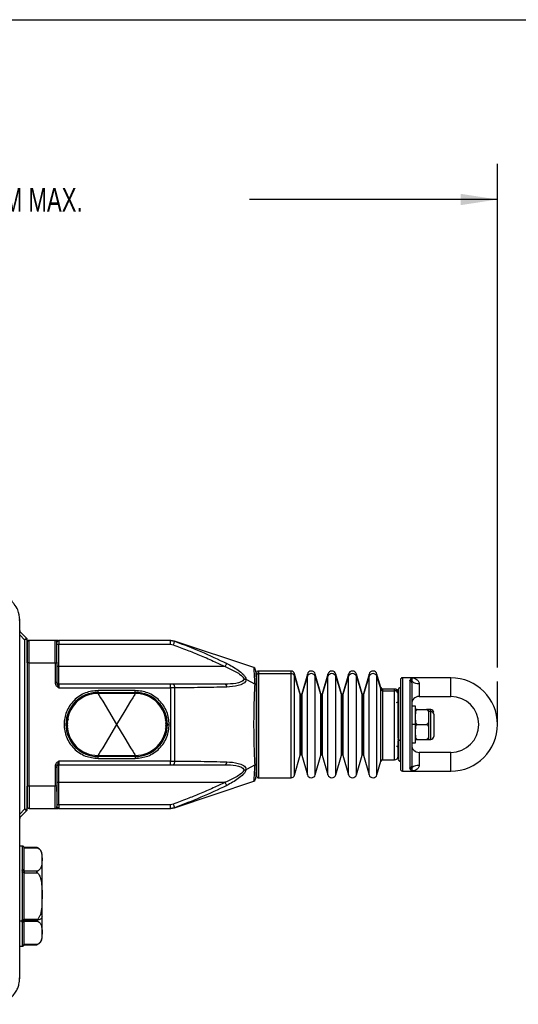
# Model space of a CAD drawing. Header units: millimetres. Extents: x 19 to 819, y 19 to 629.
# Tile 7 of 32: x 222 to 356, y 365 to 629. Entities that reach past the tile are written whole.
import ezdxf

# ---------------------------------------------------------------- set-up
doc = ezdxf.new("R2010")
doc.units = ezdxf.units.MM
doc.header["$LTSCALE"] = 3
doc.layers.add('DIMENSIONS', color=140, linetype='Continuous', lineweight=25)
doc.layers.add('TEXT', color=140, linetype='Continuous', lineweight=25)
doc.styles.add('SLDTEXTSTYLE0', font='TXT', dxfattribs={"width": 0.7})
doc.dimstyles.new('SLDDIMSTYLE0', dxfattribs={"dimtxt": 6.474023, "dimasz": 9.906, "dimexe": 0, "dimexo": 0.0625, "dimgap": 1.618506, "dimtad": 0, "dimtih": 1, "dimtoh": 1, "dimrnd": 1e-09, "dimzin": 12, "dimdsep": 46, "dimtxsty": 'SLDTEXTSTYLE0', "dimsah": 1, "dimcen": 0.09, "dimadec": 0, "dimazin": 3, "dimtfac": 1, "dimtofl": 0, "dimtmove": 0, "dimatfit": 3, "dimfxl": 0, "dimfrac": 2, "dimtolj": 1, "dimtzin": 12, "dimarcsym": 0})

# ---------------------------------------------------------------- blocks, each defined once
blk = doc.blocks.new('SW_BROKEN_VIEW_0')
at = {"color": 0}
blk.add_line((0, 0), (0, 11.47), dxfattribs=at)
blk = doc.blocks.new('_D')
at = {"layer": 'DIMENSIONS'}
for p, q in [((112.6, 465.1), (112.6, 589.99)), ((350.2, 455.06), (350.2, 589.99)), ((112.6, 580.47), (162.23, 580.47)), ((350.2, 580.47), (283.68, 580.47))]:
    blk.add_line(p, q, dxfattribs=at)
for points in [[(112.6, 580.47), (122.5, 578.94), (122.5, 581.99)], [(350.2, 580.47), (340.29, 581.99), (340.29, 578.94)]]:
    blk.add_solid(points, dxfattribs=at)
at = {"layer": 'DIMENSIONS', "insert": (163.68, 583.51), "char_height": 6.35, "attachment_point": 1, "style": 'SLDTEXTSTYLE0'}
blk.add_mtext('223MM MIN. - 240MM MAX.', dxfattribs=at)

msp = doc.modelspace()

# ---------------------------------------------------------------- linework, layer by layer
for p, q in [((221.832, 467.775), (222.098, 467.775)), ((222.098, 371.775), (222.098, 467.775)), ((222.245, 464.629), (223.952, 462.921)), ((222.098, 463.785), (223.398, 462.485)), ((223.398, 462.485), (223.398, 417.065)), ((224.098, 456.275), (224.098, 462.568)), ((224.598, 456.275), (224.598, 462.275)), ((231.598, 462.275), (224.598, 462.275)), ((231.598, 456.275), (231.598, 462.275)), ((232.418, 462.275), (231.915, 462.275)), ((232.463, 462.223), (232.598, 462.275)), ((232.506, 462.25), (232.598, 462.275)), ((232.598, 462.275), (232.598, 461.275)), ((262.552, 462.275), (232.598, 462.275)), ((262.552, 461.275), (262.552, 462.275)), ((262.552, 462.275), (263.611, 462.082)), ((263.56, 462.121), (262.611, 462.275)), ((284.915, 455.003), (263.618, 462.102)), ((224.098, 461.775), (224.098, 456.275)), ((232.098, 456.275), (232.098, 461.775)), ((232.098, 461.275), (232.598, 461.275)), ((232.098, 461.256), (232.098, 461.272)), ((232.598, 455.275), (232.598, 461.275)), ((232.598, 461.275), (262.552, 461.275)), ((262.552, 461.275), (263.258, 461.146)), ((232.114, 455.275), (232.098, 457.774)), ((224.598, 456.275), (224.098, 456.275)), ((224.098, 456.275), (224.098, 423.275)), ((224.598, 423.275), (224.598, 456.275)), ((224.598, 456.275), (231.598, 456.275)), ((231.598, 456.275), (231.598, 450.989)), ((231.598, 456.275), (232.098, 456.275)), ((232.098, 456.275), (232.098, 450.989)), ((232.098, 455.283), (232.114, 455.275)), ((232.598, 455.275), (232.114, 455.275)), ((232.598, 450.575), (232.598, 455.275)), ((277.154, 455.275), (232.598, 455.275)), ((294.845, 454.075), (286.098, 454.075)), ((286.098, 454.075), (286.098, 453.404)), ((294.845, 453.404), (294.845, 454.075)), ((282.902, 451.807), (285.197, 450.594)), ((285.598, 453.503), (285.598, 452.928)), ((285.598, 452.928), (285.598, 426.008)), ((286.098, 453.404), (294.845, 453.404)), ((286.098, 453.404), (286.098, 425.475)), ((294.845, 425.475), (294.845, 453.404)), ((297.334, 448.02), (295.806, 453.351)), ((295.806, 452.714), (295.806, 453.351)), ((295.806, 452.714), (297.334, 447.633)), ((295.806, 426.199), (295.806, 452.714)), ((299.227, 453.278), (297.719, 448.02)), ((297.719, 447.633), (299.227, 452.645)), ((299.227, 452.645), (299.227, 453.278)), ((299.227, 426.272), (299.227, 452.645)), ((302.849, 448.02), (301.341, 453.278)), ((301.341, 452.645), (301.341, 453.278)), ((301.341, 452.645), (302.849, 447.633)), ((301.341, 426.272), (301.341, 452.645)), ((304.742, 453.278), (303.234, 448.02)), ((303.234, 447.633), (304.742, 452.645)), ((304.742, 452.645), (304.742, 453.278)), ((304.742, 426.272), (304.742, 452.645)), ((308.364, 448.02), (306.856, 453.278)), ((306.856, 452.645), (306.856, 453.278)), ((306.856, 452.645), (308.364, 447.633)), ((306.856, 426.272), (306.856, 452.645)), ((310.256, 453.278), (308.749, 448.02)), ((308.749, 447.633), (310.256, 452.645)), ((310.256, 452.645), (310.256, 453.278)), ((310.256, 426.272), (310.256, 452.645)), ((313.879, 448.02), (312.371, 453.278)), ((312.371, 452.645), (312.371, 453.278)), ((312.371, 452.645), (313.879, 447.633)), ((312.371, 426.272), (312.371, 452.645)), ((315.771, 453.278), (314.264, 448.02)), ((314.264, 447.633), (315.771, 452.645)), ((315.771, 452.645), (315.771, 453.278)), ((315.771, 426.272), (315.771, 452.645)), ((318.93, 449.637), (317.886, 453.278)), ((317.886, 452.645), (317.886, 453.278)), ((317.886, 452.645), (318.93, 449.175)), ((317.886, 426.272), (317.886, 452.645)), ((324.198, 451.775), (324.198, 427.775)), ((324.698, 452.275), (324.698, 427.275)), ((327.198, 452.275), (324.698, 452.275)), ((326.698, 451.429), (326.815, 451.753)), ((326.698, 451.429), (326.698, 428.121)), ((337.698, 452.275), (327.198, 452.275)), ((327.198, 450.963), (327.291, 451.334)), ((337.698, 447.275), (337.698, 452.275)), ((232.098, 450.989), (231.598, 450.989)), ((232.598, 450.575), (232.598, 449.575)), ((262.552, 450.575), (232.598, 450.575)), ((232.598, 449.575), (262.552, 449.575)), ((253.098, 448.875), (243.098, 448.875)), ((243.098, 448.375), (243.098, 448.875)), ((253.098, 448.375), (253.098, 448.875)), ((262.552, 449.575), (262.552, 450.575)), ((263.258, 450.575), (262.552, 450.575)), ((263.611, 449.579), (262.552, 449.575)), ((262.552, 449.575), (262.552, 429.975)), ((277.154, 450.575), (263.258, 450.575)), ((263.611, 449.579), (263.611, 429.971)), ((285.598, 429.523), (285.598, 450.027)), ((318.93, 449.175), (318.93, 449.637)), ((318.93, 429.913), (318.93, 449.175)), ((322.598, 449.275), (319.411, 449.275)), ((319.411, 449.275), (319.411, 448.829)), ((319.411, 448.829), (322.598, 448.829)), ((319.411, 448.829), (319.411, 430.275)), ((322.598, 448.829), (322.598, 449.275)), ((322.598, 430.275), (322.598, 448.829)), ((324.098, 449.625), (324.098, 435.502)), ((327.198, 450.963), (327.198, 428.588)), ((329.198, 450.775), (329.198, 447.275)), ((243.098, 448.375), (253.098, 448.375)), ((243.098, 448.375), (243.098, 448.075)), ((253.098, 448.075), (243.098, 448.075)), ((253.098, 448.375), (253.098, 448.075)), ((297.334, 447.633), (297.334, 448.02)), ((297.334, 431.53), (297.334, 447.633)), ((297.527, 447.875), (297.527, 447.495)), ((297.527, 447.495), (297.527, 431.675)), ((297.719, 448.02), (297.719, 447.633)), ((297.719, 447.633), (297.719, 431.53)), ((302.849, 447.633), (302.849, 448.02)), ((302.849, 431.53), (302.849, 447.633)), ((303.042, 447.875), (303.042, 447.495)), ((303.042, 447.495), (303.042, 431.675)), ((303.234, 448.02), (303.234, 447.633)), ((303.234, 447.633), (303.234, 431.53)), ((308.364, 447.633), (308.364, 448.02)), ((308.364, 431.53), (308.364, 447.633)), ((308.556, 447.875), (308.556, 447.495)), ((308.556, 447.495), (308.556, 431.675)), ((308.749, 448.02), (308.749, 447.633)), ((308.749, 447.633), (308.749, 431.53)), ((313.879, 447.633), (313.879, 448.02)), ((313.879, 431.53), (313.879, 447.633)), ((314.071, 447.875), (314.071, 447.495)), ((314.071, 447.495), (314.071, 431.675)), ((314.264, 448.02), (314.264, 447.633)), ((314.264, 447.633), (314.264, 431.53)), ((323.598, 436.069), (323.598, 447.876)), ((329.198, 447.275), (337.698, 447.275)), ((328.198, 444.675), (327.198, 444.675)), ((328.198, 439.775), (328.198, 444.675)), ((328.698, 443.775), (328.198, 443.775)), ((328.198, 443.775), (328.198, 442.626)), ((328.698, 443.775), (331.198, 443.775)), ((331.698, 443.775), (331.198, 443.775)), ((332.298, 443.775), (331.698, 443.775)), ((331.698, 443.775), (331.698, 442.626)), ((332.298, 443.239), (332.298, 443.775)), ((235.118, 441.164), (234.766, 440.313)), ((261.43, 440.313), (261.153, 440.984)), ((328.198, 440.925), (328.198, 440.048)), ((332.298, 443.239), (331.698, 443.239)), ((331.698, 442.626), (331.698, 441.775)), ((331.698, 441.775), (331.698, 440.925)), ((331.698, 440.925), (331.698, 438.626)), ((332.298, 435.775), (332.298, 443.239)), ((333.098, 442.546), (333.098, 436.58)), ((234.766, 439.237), (235.002, 438.667)), ((234.898, 439.775), (234.985, 440.224)), ((234.985, 439.326), (234.898, 439.775)), ((261.189, 438.654), (261.43, 439.237)), ((261.211, 440.224), (261.298, 439.775)), ((261.298, 439.775), (261.211, 439.326)), ((261.698, 439.775), (262.198, 439.775)), ((328.198, 439.775), (327.198, 439.775)), ((328.198, 434.875), (328.198, 439.775)), ((328.198, 439.502), (328.198, 438.626)), ((328.698, 439.775), (331.198, 439.775)), ((331.698, 438.626), (331.698, 437.775)), ((323.598, 435.719), (323.598, 430.469)), ((324.098, 435.502), (324.098, 429.925)), ((328.198, 436.925), (328.198, 435.775)), ((328.198, 435.775), (328.698, 435.775)), ((328.698, 435.775), (331.198, 435.775)), ((331.198, 435.775), (331.698, 435.775)), ((331.698, 437.775), (331.698, 436.925)), ((331.698, 436.925), (331.698, 435.775)), ((331.698, 435.775), (332.298, 435.775)), ((327.198, 434.875), (328.198, 434.875)), ((243.098, 431.475), (253.098, 431.475)), ((243.098, 431.475), (243.098, 431.175)), ((253.098, 431.175), (243.098, 431.175)), ((243.098, 430.675), (243.098, 431.175)), ((243.098, 430.675), (253.098, 430.675)), ((253.098, 431.175), (253.098, 431.475)), ((253.098, 431.175), (253.098, 430.675)), ((295.806, 426.199), (297.334, 431.53)), ((297.719, 431.53), (299.227, 426.272)), ((301.341, 426.272), (302.849, 431.53)), ((303.234, 431.53), (304.742, 426.272)), ((306.856, 426.272), (308.364, 431.53)), ((308.749, 431.53), (310.256, 426.272)), ((312.371, 426.272), (313.879, 431.53)), ((314.264, 431.53), (315.771, 426.272)), ((319.411, 430.275), (322.598, 430.275)), ((329.198, 432.275), (329.198, 428.775)), ((337.698, 432.275), (329.198, 432.275)), ((337.698, 427.275), (337.698, 432.275)), ((231.598, 428.561), (231.598, 423.275)), ((232.098, 428.561), (231.598, 428.561)), ((232.098, 428.561), (232.098, 423.275)), ((232.598, 429.975), (232.598, 428.975)), ((262.552, 429.975), (232.598, 429.975)), ((232.598, 428.975), (262.552, 428.975)), ((232.598, 424.275), (232.598, 428.975)), ((262.552, 428.975), (262.552, 429.975)), ((262.552, 429.975), (263.611, 429.971)), ((262.552, 428.975), (263.258, 428.975)), ((263.258, 428.975), (277.154, 428.975)), ((285.197, 428.956), (282.902, 427.743)), ((317.886, 426.272), (318.93, 429.913)), ((326.815, 427.798), (326.698, 428.121)), ((327.291, 428.216), (327.198, 428.588)), ((286.098, 425.475), (294.845, 425.475)), ((324.698, 427.275), (327.198, 427.275)), ((327.198, 427.275), (337.698, 427.275)), ((224.098, 423.275), (224.098, 417.775)), ((224.598, 423.275), (224.098, 423.275)), ((224.098, 416.982), (224.098, 423.275)), ((231.598, 423.275), (224.598, 423.275)), ((224.598, 423.275), (224.598, 417.275)), ((232.098, 423.275), (231.598, 423.275)), ((231.598, 417.275), (231.598, 423.275)), ((232.098, 421.776), (232.114, 424.275)), ((232.114, 424.275), (232.098, 424.267)), ((232.098, 423.275), (232.098, 417.775)), ((232.114, 424.275), (232.598, 424.275)), ((232.598, 424.275), (277.154, 424.275)), ((232.598, 418.275), (232.598, 424.275)), ((263.618, 417.448), (284.915, 424.547)), ((223.398, 417.065), (222.098, 415.765)), ((224.598, 417.275), (231.598, 417.275)), ((231.598, 417.275), (232.418, 417.275)), ((232.598, 418.275), (232.098, 418.275)), ((232.598, 417.275), (232.463, 417.327)), ((232.598, 417.275), (232.506, 417.3)), ((232.598, 417.275), (232.506, 417.3)), ((232.598, 418.275), (232.598, 417.275)), ((262.552, 418.275), (232.598, 418.275)), ((232.598, 417.275), (262.552, 417.275)), ((263.258, 418.404), (262.552, 418.275)), ((262.552, 417.275), (262.552, 418.275)), ((263.611, 417.468), (262.552, 417.275)), ((262.611, 417.275), (263.56, 417.429)), ((223.952, 416.629), (222.245, 414.921)), ((222.818, 407.175), (222.098, 407.175)), ((222.798, 407.17), (222.804, 407.173)), ((222.798, 407.17), (222.798, 400.801)), ((222.815, 407.175), (222.804, 407.173)), ((226.651, 406.804), (223.298, 406.804)), ((223.298, 406.67), (223.298, 406.737)), ((223.298, 406.737), (226.838, 406.737)), ((223.298, 400.539), (223.298, 406.67)), ((228.098, 388.222), (228.098, 404.836)), ((222.804, 400.666), (222.798, 400.801)), ((222.798, 400.144), (222.804, 400.282)), ((222.798, 400.144), (222.798, 387.407)), ((223.298, 400.472), (223.298, 400.539)), ((226.838, 400.472), (223.298, 400.472)), ((223.298, 399.906), (223.298, 400.039)), ((223.298, 400.039), (226.838, 400.039)), ((223.298, 387.644), (223.298, 399.906)), ((222.815, 387.075), (222.098, 387.075)), ((222.804, 387.268), (222.798, 387.407)), ((222.798, 386.749), (222.804, 386.884)), ((222.798, 386.749), (222.798, 380.38)), ((222.815, 387.075), (222.804, 387.268)), ((222.815, 387.075), (222.804, 386.884)), ((223.298, 387.511), (223.298, 387.644)), ((226.838, 387.511), (223.298, 387.511)), ((226.649, 387.261), (223.298, 387.261)), ((223.298, 387.011), (223.298, 387.078)), ((223.298, 387.078), (226.838, 387.078)), ((223.298, 380.88), (223.298, 387.011)), ((222.098, 380.375), (222.818, 380.375)), ((222.804, 380.377), (222.798, 380.38)), ((222.804, 380.377), (222.815, 380.375)), ((223.298, 380.814), (223.298, 380.88)), ((226.838, 380.814), (223.298, 380.814)), ((223.298, 380.747), (226.651, 380.747)), ((221.832, 371.775), (222.098, 371.775))]:
    msp.add_line(p, q)
at = {"flags": 128}
for points in [[(222.098, 464.482), (222.1, 464.484), (222.161, 464.545), (222.207, 464.591), (222.235, 464.619), (222.245, 464.629)], [(263.611, 462.082), (263.604, 462.063), (263.584, 462.01), (263.551, 461.923), (263.507, 461.807), (263.454, 461.665), (263.393, 461.504), (263.327, 461.328), (263.258, 461.146)], [(277.593, 456.145), (277.57, 456.099), (277.535, 456.03), (277.489, 455.94), (277.434, 455.831), (277.371, 455.706), (277.302, 455.569), (277.229, 455.424), (277.154, 455.275)], [(263.258, 450.575), (263.327, 450.556), (263.393, 450.499), (263.454, 450.407), (263.507, 450.284), (263.551, 450.133), (263.584, 449.961), (263.604, 449.774), (263.611, 449.579)], [(277.154, 450.575), (277.229, 450.561), (277.302, 450.519), (277.371, 450.451), (277.434, 450.358), (277.489, 450.242), (277.535, 450.109), (277.57, 449.96), (277.593, 449.8)], [(243.098, 448.075), (243.133, 448.017), (243.237, 447.844), (243.411, 447.556), (243.801, 446.908), (244.348, 446), (245.911, 443.406), (248.098, 439.775)], [(253.098, 448.075), (253.063, 448.017), (252.959, 447.844), (252.786, 447.556), (252.395, 446.908), (251.848, 446), (250.286, 443.406), (248.098, 439.775)], [(234.626, 441.25), (234.635, 441.248), (234.663, 441.243), (234.709, 441.235), (234.77, 441.225), (234.844, 441.212), (234.921, 441.198)], [(261.571, 441.25), (261.561, 441.248), (261.533, 441.243), (261.488, 441.235), (261.426, 441.225), (261.352, 441.212), (261.275, 441.198)], [(234.626, 438.3), (234.635, 438.302), (234.663, 438.307), (234.709, 438.315), (234.77, 438.325), (234.844, 438.338), (234.921, 438.352)], [(234.766, 440.313), (234.814, 440.293), (234.814, 440.293)], [(234.814, 439.257), (234.814, 439.257), (234.766, 439.237)], [(248.098, 439.775), (245.911, 436.144), (244.348, 433.55), (243.801, 432.642), (243.411, 431.994), (243.237, 431.706), (243.133, 431.533), (243.098, 431.475)], [(248.098, 439.775), (250.286, 436.144), (251.848, 433.55), (252.395, 432.642), (252.786, 431.994), (252.959, 431.706), (253.063, 431.533), (253.098, 431.475)], [(261.571, 438.3), (261.561, 438.302), (261.533, 438.307), (261.488, 438.315), (261.426, 438.325), (261.352, 438.338), (261.275, 438.352)], [(261.43, 440.313), (261.382, 440.293), (261.382, 440.293)], [(261.382, 439.257), (261.382, 439.257), (261.43, 439.237)], [(324.098, 435.502), (324.001, 435.506), (323.907, 435.518), (323.82, 435.538), (323.745, 435.565), (323.682, 435.598), (323.636, 435.636), (323.608, 435.676), (323.598, 435.719)], [(263.611, 429.971), (263.604, 429.776), (263.584, 429.59), (263.551, 429.417), (263.507, 429.266), (263.454, 429.143), (263.393, 429.051), (263.327, 428.994), (263.258, 428.975)], [(277.593, 429.75), (277.57, 429.59), (277.535, 429.442), (277.489, 429.308), (277.434, 429.192), (277.371, 429.099), (277.302, 429.031), (277.229, 428.989), (277.154, 428.975)], [(277.154, 424.275), (277.229, 424.126), (277.302, 423.981), (277.371, 423.844), (277.434, 423.719), (277.489, 423.61), (277.535, 423.52), (277.57, 423.451), (277.593, 423.405)], [(263.258, 418.404), (263.327, 418.222), (263.393, 418.047), (263.454, 417.885), (263.507, 417.743), (263.551, 417.627), (263.584, 417.54), (263.604, 417.487), (263.611, 417.468)], [(222.245, 414.921), (222.235, 414.931), (222.207, 414.959), (222.161, 415.005), (222.1, 415.066), (222.098, 415.068)], [(223.298, 400.539), (223.289, 400.59), (223.26, 400.639), (223.214, 400.685), (223.152, 400.724), (223.076, 400.757), (222.989, 400.781), (222.896, 400.796), (222.798, 400.801)], [(223.298, 399.906), (223.289, 399.952), (223.26, 399.997), (223.214, 400.038), (223.152, 400.074), (223.076, 400.103), (222.989, 400.125), (222.896, 400.139), (222.798, 400.144)], [(228.098, 388.222), (228.072, 388.061), (227.995, 387.905), (227.868, 387.756), (227.695, 387.62), (227.481, 387.5), (227.231, 387.398), (226.951, 387.318), (226.649, 387.261)], [(223.298, 387.644), (223.289, 387.598), (223.26, 387.553), (223.214, 387.512), (223.152, 387.476), (223.076, 387.447), (222.989, 387.425), (222.896, 387.411), (222.798, 387.407)], [(223.298, 387.011), (223.289, 386.96), (223.26, 386.911), (223.214, 386.865), (223.152, 386.826), (223.076, 386.793), (222.989, 386.769), (222.896, 386.754), (222.798, 386.749)]]:
    msp.add_lwpolyline(points, dxfattribs=at)
for centre, radius, start, end in [((222.598, 464.982), 0.5, 179.99983, 224.99946), ((223.598, 462.568), 0.5, 359.99983, 44.99946), ((224.598, 461.775), 0.5, 90.00041, 180.00055), ((231.598, 461.775), 0.5, 359.99942, 89.99961), ((286.098, 453.575), 0.5, 89.99994, 179.99921), ((294.845, 453.075), 1, 15.99942, 90.0006), ((300.284, 452.975), 1.1, 16.0002, 163.9998), ((305.799, 452.975), 1.1, 16.0002, 163.9998), ((311.314, 452.975), 1.1, 16.0002, 163.9998), ((316.829, 452.975), 1.1, 16.0004, 163.9996), ((286.087, 452.916), 0.489, 88.65486, 178.59255), ((294.859, 452.41), 0.994, 17.78146, 90.84715), ((300.284, 452.295), 1.114, 18.28229, 161.71771), ((305.799, 452.295), 1.114, 18.28229, 161.71771), ((311.314, 452.295), 1.114, 18.28244, 161.71756), ((316.829, 452.295), 1.114, 18.2827, 161.7173), ((324.698, 451.775), 0.5, 90.00067, 179.99848), ((326.715, 450.945), 0.484, 2.07628, 91.93762), ((326.775, 451.226), 0.528, 11.73596, 85.66651), ((328.942, 453.436), 2.673, 231.85053, 275.48869), ((337.698, 439.775), 12.5, 270, 90), ((232.598, 451.075), 0.5, 180.00113, 269.99961), ((319.411, 449.775), 0.5, 195.99871, 270.00244), ((319.403, 449.326), 0.497, 197.78329, 270.84532), ((322.598, 448.275), 1, 0.00067, 89.99933), ((322.621, 447.852), 0.977, 1.41033, 91.34226), ((324.098, 449.125), 0.5, 90.00006, 180.00164), ((243.098, 439.775), 8.6, 90.00012, 179.99996), ((243.098, 439.775), 8.3, 90, 270), ((253.098, 439.775), 8.6, 0.00004, 89.99989), ((253.098, 439.775), 8.3, 0.00004, 89.99992), ((297.527, 448.075), 0.2, 196.00559, 269.99428), ((297.524, 447.694), 0.199, 197.78394, 270.84341), ((297.527, 448.075), 0.2, 270.00358, 343.99441), ((297.53, 447.694), 0.199, 269.15451, 342.21604), ((303.042, 448.075), 0.2, 196.00559, 269.99642), ((303.039, 447.694), 0.199, 197.78396, 270.84549), ((303.042, 448.075), 0.2, 270.00572, 343.99441), ((303.044, 447.694), 0.199, 269.15659, 342.21606), ((308.556, 448.075), 0.2, 196.00559, 269.99642), ((308.554, 447.694), 0.199, 197.78396, 270.84549), ((308.556, 448.075), 0.2, 270.00188, 343.99825), ((308.559, 447.694), 0.199, 269.15531, 342.21734), ((314.071, 448.075), 0.2, 196.00559, 269.99642), ((314.068, 447.694), 0.199, 197.78396, 270.84549), ((314.071, 448.075), 0.2, 270.00188, 343.99825), ((314.074, 447.694), 0.199, 269.15531, 342.21734), ((323.098, 446.175), 0.5, 269.99775, 0.00139), ((329.198, 445.275), 2, 90.0003, 179.9997), ((337.698, 439.775), 7.5, 270, 90), ((332.298, 442.975), 0.8, 0.0007, 89.9993), ((332.348, 442.489), 0.752, 4.4022, 93.81139), ((243.098, 439.775), 8.6, 179.99997, 270.00005), ((234.717, 439.998), 0.319, 81.08614, 130.2026), ((234.717, 439.552), 0.319, 229.79759, 278.90746), ((253.098, 439.775), 8.3, 269.9999, 0.00003), ((253.098, 439.775), 8.6, 269.99994, 0.00003), ((261.48, 439.998), 0.319, 49.79703, 98.91425), ((261.48, 439.552), 0.319, 261.09214, 310.20278), ((332.298, 436.575), 0.8, 269.99888, 0.00112), ((323.098, 433.375), 0.5, 0.00152, 89.99933), ((329.198, 434.275), 2, 179.99957, 270.00043), ((297.527, 431.475), 0.2, 90.00474, 164.00105), ((297.527, 431.475), 0.2, 15.99895, 89.99739), ((303.042, 431.475), 0.2, 90.00261, 164.00105), ((303.042, 431.475), 0.2, 15.99895, 89.99526), ((308.556, 431.475), 0.2, 90.00261, 164.00105), ((308.556, 431.475), 0.2, 15.99511, 89.9991), ((314.071, 431.475), 0.2, 90.00261, 164.00105), ((314.071, 431.475), 0.2, 15.99511, 89.9991), ((319.411, 429.775), 0.5, 90.00163, 163.99721), ((322.598, 431.275), 1, 270.00067, 359.99933), ((324.098, 430.425), 0.5, 180.00006, 269.99994), ((232.598, 428.475), 0.5, 90.00039, 180.00057), ((324.698, 427.775), 0.5, 179.99861, 270.00225), ((326.714, 428.605), 0.484, 268.06591, 357.92201), ((326.775, 428.324), 0.528, 274.33187, 348.26364), ((328.942, 426.114), 2.673, 84.51181, 128.14979), ((286.098, 425.975), 0.5, 179.99788, 270.00298), ((294.845, 426.475), 1, 269.9994, 344.00058), ((300.284, 426.575), 1.1, 196.0002, 343.9998), ((305.799, 426.575), 1.1, 196.0002, 343.9998), ((311.314, 426.575), 1.1, 196.0002, 343.9998), ((316.829, 426.575), 1.1, 196.0004, 343.9996), ((223.598, 416.982), 0.5, 314.99725, 0.00174), ((224.598, 417.775), 0.5, 180.00116, 269.99959), ((231.598, 417.775), 0.5, 270.00039, 359.99888), ((222.598, 414.568), 0.5, 135.00054, 180.00017), ((222.798, 406.67), 0.5, 0.0122, 90.01075), ((222.802, 406.673), 0.5, 7.26326, 89.86222), ((226.098, 404.88), 2.001, 68.56044, 73.9287), ((226.226, 405.205), 1.652, 68.1461, 68.57855), ((226.098, 404.881), 2, 359.99999, 68.2008), ((222.911, 400.212), 0.467, 33.89782, 103.30116), ((222.846, 399.744), 0.54, 33.17001, 94.54), ((222.846, 387.806), 0.54, 265.45845, 326.83154), ((222.911, 387.338), 0.467, 256.69973, 326.10279), ((226.098, 382.669), 2, 291.33101, 0.00015), ((222.798, 380.88), 0.5, 269.98804, 359.98901), ((222.802, 380.877), 0.5, 270.13835, 352.73617), ((226.097, 382.673), 2.004, 286.06354, 290.80677), ((226.188, 382.437), 1.751, 290.77185, 291.36606)]:
    msp.add_arc(centre, radius, start, end)
for points, knots in [([(222.098, 467.775), (221.996, 468.692), (221.824, 470.228), (220.861, 471.826), (219.662, 473.193), (217.848, 474.462), (216.015, 474.67), (215.098, 474.775)], [0, 0, 0, 0, 0.2497122, 0.4186023, 0.5003145, 0.7497971, 1, 1, 1, 1]), ([(223.398, 462.485), (223.443, 462.52), (223.524, 462.584), (223.654, 462.687), (223.764, 462.773), (223.854, 462.845), (223.908, 462.887), (223.938, 462.911), (223.952, 462.921)], [0, 0, 0, 0, 0.240932, 0.4397486, 0.7071025, 0.8359051, 0.9279196, 1, 1, 1, 1]), ([(224.098, 462.568), (224.081, 462.566), (224.043, 462.561), (223.975, 462.553), (223.861, 462.54), (223.722, 462.523), (223.557, 462.504), (223.454, 462.492), (223.398, 462.485)], [0, 0, 0, 0, 0.07206853, 0.16407703, 0.29289233, 0.56021668, 0.75904106, 1, 1, 1, 1]), ([(232.098, 461.775), (232.123, 461.823), (232.181, 461.937), (232.312, 462.082), (232.415, 462.178), (232.463, 462.223)], [0, 0, 0, 0, 0.2759698, 0.6596658, 1, 1, 1, 1]), ([(263.611, 462.082), (265.974, 461.186), (270.712, 459.389), (275.295, 457.228), (277.593, 456.145)], [0, 0, 0, 0, 0.498757, 1, 1, 1, 1]), ([(263.258, 461.146), (264.505, 460.672), (266.855, 459.776), (270.441, 458.329), (273.844, 456.881), (276.107, 455.783), (277.154, 455.275)], [0, 0, 0, 0, 0.2650959, 0.500043, 0.7686006, 1, 1, 1, 1]), ([(277.154, 455.275), (278.146, 454.847), (279.621, 454.211), (281.194, 453.202), (281.947, 452.536), (282.179, 452.129), (282.279, 451.952)], [0, 0, 0, 0, 0.5206165, 0.7746031, 0.9021549, 1, 1, 1, 1]), ([(277.593, 456.145), (278.663, 455.574), (280.258, 454.722), (281.867, 453.386), (282.597, 452.521), (282.805, 452.035), (282.902, 451.807)], [0, 0, 0, 0, 0.5190959, 0.7741691, 0.8939756, 1, 1, 1, 1]), ([(285.572, 450.082), (285.573, 450.807), (285.575, 452.023), (285.484, 453.504), (285.413, 454.543), (285.047, 454.88), (284.914, 455.003)], [0, 0, 0, 0, 0.4251335, 0.7136087, 0.8958997, 1, 1, 1, 1]), ([(285.197, 450.594), (285.164, 451.225), (285.107, 452.318), (285.014, 453.694), (284.952, 454.532), (284.922, 454.908), (284.914, 455.002)], [0, 0, 0, 0, 0.4291599, 0.7436157, 0.936214, 1, 1, 1, 1]), ([(282.279, 451.952), (282.181, 451.793), (281.964, 451.442), (281.178, 451.024), (279.57, 450.628), (278.134, 450.597), (277.154, 450.575)], [0, 0, 0, 0, 0.0998579, 0.2215452, 0.4690636, 1, 1, 1, 1]), ([(282.902, 451.807), (282.809, 451.599), (282.62, 451.178), (281.861, 450.576), (280.186, 449.953), (278.644, 449.862), (277.593, 449.8)], [0, 0, 0, 0, 0.1130516, 0.2285987, 0.4739188, 1, 1, 1, 1]), ([(282.279, 451.952), (282.393, 451.946), (282.609, 451.935), (282.808, 451.848), (282.902, 451.807)], [0, 0, 0, 0, 0.5247557, 1, 1, 1, 1]), ([(326.815, 451.753), (326.854, 451.812), (326.938, 451.939), (327.024, 452.102), (327.103, 452.235), (327.167, 452.262), (327.198, 452.275)], [0, 0, 0, 0, 0.32451325, 0.6901061, 0.85140956, 1, 1, 1, 1]), ([(327.198, 452.275), (327.63, 452.213), (328.295, 452.118), (328.903, 451.577), (329.155, 451.152), (329.184, 450.896), (329.198, 450.775)], [0, 0, 0, 0, 0.46733886, 0.7191599, 0.86690356, 1, 1, 1, 1]), ([(327.291, 451.334), (327.313, 451.483), (327.348, 451.723), (327.344, 452.06), (327.245, 452.206), (327.198, 452.275)], [0, 0, 0, 0, 0.4669378, 0.7497475, 1, 1, 1, 1]), ([(231.598, 450.989), (231.616, 450.839), (231.652, 450.537), (231.985, 450.016), (232.353, 449.751), (232.598, 449.575)], [0, 0, 0, 0, 0.25005297, 0.50046468, 1, 1, 1, 1]), ([(232.598, 449.575), (232.554, 449.7), (232.468, 449.942), (232.328, 450.293), (232.157, 450.624), (232.118, 450.866), (232.098, 450.989)], [0, 0, 0, 0, 0.2638794, 0.5132927, 0.7533203, 1, 1, 1, 1]), ([(243.098, 448.875), (241.953, 448.753), (240.193, 448.566), (238.073, 447.432), (236.618, 446.257), (235.435, 444.799), (234.336, 442.681), (233.778, 439.775), (234.336, 436.869), (235.435, 434.751), (236.618, 433.293), (238.073, 432.118), (240.193, 430.984), (241.953, 430.797), (243.098, 430.675)], [0, 0, 0, 0, 0.1197285, 0.1841802, 0.2499999, 0.3158197, 0.3802717, 0.5000001, 0.6197286, 0.6841805, 0.7499999, 0.8158197, 0.8802716, 1, 1, 1, 1]), ([(262.198, 439.775), (262.077, 440.92), (261.89, 442.681), (260.755, 444.799), (259.58, 446.257), (258.122, 447.432), (256.004, 448.566), (254.243, 448.753), (253.098, 448.875)], [0, 0, 0, 0, 0.2394568, 0.3683606, 0.5000003, 0.6316397, 0.7605431, 1, 1, 1, 1]), ([(277.593, 449.8), (275.282, 449.747), (270.623, 449.639), (265.962, 449.599), (263.611, 449.579)], [0, 0, 0, 0, 0.4957473, 1, 1, 1, 1]), ([(285.197, 428.956), (285.161, 429.731), (285.083, 431.387), (284.992, 434.003), (284.929, 436.839), (284.907, 439.791), (284.929, 442.736), (284.993, 445.571), (285.084, 448.175), (285.161, 449.827), (285.197, 450.594)], [0, 0, 0, 0, 0.1074965, 0.2296926, 0.362761, 0.5005913, 0.6388403, 0.770912, 0.8935576, 1, 1, 1, 1]), ([(285.197, 450.594), (285.287, 450.536), (285.432, 450.442), (285.572, 450.234), (285.589, 450.098), (285.598, 450.027)], [0, 0, 0, 0, 0.43856302, 0.71006357, 1, 1, 1, 1]), ([(323.598, 449.081), (323.598, 449.088), (323.598, 449.203), (323.598, 448.524), (323.598, 448.195), (323.598, 447.173), (323.598, 446.029), (323.598, 444.523), (323.598, 442.822), (323.598, 440.985), (323.598, 439.138), (323.598, 437.381), (323.598, 436.252), (323.598, 435.719)], [0, 0, 0, 0, 0.001461, 0.0241576, 0.0687382, 0.1343075, 0.2242846, 0.3368261, 0.4668695, 0.6066919, 0.7473682, 0.880566, 1, 1, 1, 1]), ([(328.198, 442.626), (328.203, 442.876), (328.209, 443.185), (328.346, 443.525), (328.436, 443.653), (328.54, 443.736), (328.625, 443.771), (328.68, 443.774), (328.698, 443.775)], [0, 0, 0, 0, 0.54197188, 0.67003137, 0.80217738, 0.87956929, 0.96071201, 1, 1, 1, 1]), ([(331.198, 443.775), (331.228, 443.772), (331.286, 443.767), (331.382, 443.72), (331.497, 443.616), (331.656, 443.32), (331.695, 442.963), (331.697, 442.692), (331.698, 442.626)], [0, 0, 0, 0, 0.0650961, 0.1282968, 0.2304106, 0.4015768, 0.8539142, 1, 1, 1, 1]), ([(328.698, 439.775), (328.668, 439.778), (328.61, 439.783), (328.514, 439.83), (328.399, 439.934), (328.241, 440.23), (328.202, 440.587), (328.199, 440.858), (328.198, 440.925)], [0, 0, 0, 0, 0.0650908, 0.1282966, 0.2304065, 0.4015757, 0.853914, 1, 1, 1, 1]), ([(331.698, 440.925), (331.693, 440.674), (331.687, 440.365), (331.55, 440.025), (331.461, 439.897), (331.356, 439.814), (331.271, 439.779), (331.216, 439.776), (331.198, 439.775)], [0, 0, 0, 0, 0.5419709, 0.6700301, 0.8021726, 0.8795644, 0.9607121, 1, 1, 1, 1]), ([(234.766, 440.313), (234.732, 440.134), (234.664, 439.775), (234.732, 439.417), (234.766, 439.237)], [0, 0, 0, 0, 0.49911347, 1, 1, 1, 1]), ([(253.098, 430.675), (254.243, 430.797), (256.004, 430.984), (258.122, 432.118), (259.58, 433.293), (260.755, 434.751), (261.89, 436.869), (262.077, 438.63), (262.198, 439.775)], [0, 0, 0, 0, 0.2394568, 0.3683608, 0.5000003, 0.6316392, 0.7605431, 1, 1, 1, 1]), ([(261.43, 439.237), (261.464, 439.416), (261.532, 439.775), (261.464, 440.133), (261.43, 440.313)], [0, 0, 0, 0, 0.49912711, 1, 1, 1, 1]), ([(328.198, 438.626), (328.203, 438.876), (328.209, 439.185), (328.346, 439.525), (328.436, 439.653), (328.54, 439.736), (328.625, 439.771), (328.68, 439.774), (328.698, 439.775)], [0, 0, 0, 0, 0.5419762, 0.6700266, 0.8021825, 0.8795683, 0.9607117, 1, 1, 1, 1]), ([(331.198, 439.775), (331.228, 439.772), (331.286, 439.767), (331.382, 439.72), (331.497, 439.616), (331.656, 439.32), (331.695, 438.963), (331.697, 438.692), (331.698, 438.626)], [0, 0, 0, 0, 0.0650945, 0.1282954, 0.2304093, 0.4015758, 0.853914, 1, 1, 1, 1]), ([(328.698, 435.775), (328.668, 435.778), (328.61, 435.783), (328.514, 435.83), (328.399, 435.934), (328.241, 436.23), (328.202, 436.587), (328.199, 436.858), (328.198, 436.925)], [0, 0, 0, 0, 0.06509044, 0.12829138, 0.23040074, 0.40157855, 0.85390376, 1, 1, 1, 1]), ([(331.698, 436.925), (331.693, 436.674), (331.687, 436.365), (331.55, 436.025), (331.461, 435.897), (331.356, 435.814), (331.271, 435.779), (331.216, 435.776), (331.198, 435.775)], [0, 0, 0, 0, 0.5419801, 0.6700289, 0.8021799, 0.8795648, 0.9607122, 1, 1, 1, 1]), ([(323.598, 431.365), (323.598, 431.337), (323.598, 431.192), (323.598, 431.864), (323.598, 432.248), (323.598, 433.307), (323.598, 434.312), (323.598, 435.044), (323.598, 435.369)], [0, 0, 0, 0, 0.0167198, 0.086941, 0.2416464, 0.4736774, 0.7663322, 1, 1, 1, 1]), ([(232.598, 429.975), (232.353, 429.799), (231.985, 429.534), (231.652, 429.013), (231.616, 428.712), (231.598, 428.561)], [0, 0, 0, 0, 0.4995255, 0.7499389, 1, 1, 1, 1]), ([(232.098, 428.561), (232.118, 428.684), (232.157, 428.926), (232.328, 429.257), (232.468, 429.608), (232.554, 429.85), (232.598, 429.975)], [0, 0, 0, 0, 0.2466789, 0.4866957, 0.7360986, 1, 1, 1, 1]), ([(232.099, 428.151), (232.099, 428.204), (232.098, 428.353), (232.108, 428.502), (232.114, 428.598)], [0, 0, 0, 0, 0.358437, 1, 1, 1, 1]), ([(263.611, 429.971), (265.962, 429.951), (270.623, 429.911), (275.282, 429.803), (277.593, 429.75)], [0, 0, 0, 0, 0.5042527, 1, 1, 1, 1]), ([(277.154, 428.975), (278.134, 428.953), (279.571, 428.922), (281.179, 428.526), (281.964, 428.108), (282.181, 427.757), (282.279, 427.598)], [0, 0, 0, 0, 0.5310645, 0.7785472, 0.9001773, 1, 1, 1, 1]), ([(282.279, 427.598), (282.179, 427.421), (281.947, 427.013), (281.193, 426.348), (279.621, 425.339), (278.146, 424.703), (277.154, 424.275)], [0, 0, 0, 0, 0.0978799, 0.2254934, 0.4795116, 1, 1, 1, 1]), ([(277.593, 429.75), (278.645, 429.688), (280.189, 429.597), (281.864, 428.973), (282.621, 428.37), (282.809, 427.951), (282.902, 427.743)], [0, 0, 0, 0, 0.5267101, 0.7720766, 0.8873257, 1, 1, 1, 1]), ([(282.902, 427.743), (282.804, 427.514), (282.596, 427.026), (281.864, 426.161), (280.255, 424.827), (278.661, 423.976), (277.593, 423.405)], [0, 0, 0, 0, 0.1064101, 0.2265493, 0.4815474, 1, 1, 1, 1]), ([(282.279, 427.598), (282.393, 427.605), (282.609, 427.616), (282.808, 427.702), (282.902, 427.743)], [0, 0, 0, 0, 0.52496364, 1, 1, 1, 1]), ([(284.914, 424.548), (284.914, 424.548), (284.907, 424.451), (284.973, 425.29), (285.001, 425.697), (285.113, 427.309), (285.166, 428.356), (285.197, 428.956)], [0, 0, 0, 0, 0.00027398, 0.06581742, 0.2579918, 0.57448365, 1, 1, 1, 1]), ([(284.914, 424.547), (285.047, 424.671), (285.412, 425.011), (285.485, 426.053), (285.575, 427.533), (285.573, 428.748), (285.572, 429.467)], [0, 0, 0, 0, 0.1046359, 0.2870968, 0.5774306, 1, 1, 1, 1]), ([(285.598, 429.523), (285.589, 429.453), (285.572, 429.316), (285.432, 429.108), (285.287, 429.014), (285.197, 428.956)], [0, 0, 0, 0, 0.289913, 0.5613878, 1, 1, 1, 1]), ([(327.198, 427.275), (327.159, 427.297), (327.052, 427.358), (326.966, 427.572), (326.869, 427.716), (326.815, 427.798)], [0, 0, 0, 0, 0.2015558, 0.5508192, 1, 1, 1, 1]), ([(329.198, 428.775), (329.184, 428.654), (329.155, 428.398), (328.903, 427.973), (328.295, 427.432), (327.63, 427.337), (327.198, 427.275)], [0, 0, 0, 0, 0.1330963, 0.2808398, 0.5326564, 1, 1, 1, 1]), ([(327.198, 427.275), (327.245, 427.344), (327.344, 427.49), (327.348, 427.827), (327.313, 428.067), (327.291, 428.216)], [0, 0, 0, 0, 0.2498812, 0.5331538, 1, 1, 1, 1]), ([(277.154, 424.275), (276.107, 423.767), (273.844, 422.669), (270.441, 421.221), (266.855, 419.774), (264.505, 418.878), (263.258, 418.404)], [0, 0, 0, 0, 0.2313865, 0.4999571, 0.7348822, 1, 1, 1, 1]), ([(277.593, 423.405), (275.295, 422.322), (270.712, 420.161), (265.974, 418.364), (263.611, 417.468)], [0, 0, 0, 0, 0.501243, 1, 1, 1, 1]), ([(223.398, 417.065), (223.454, 417.058), (223.557, 417.046), (223.722, 417.027), (223.861, 417.01), (223.975, 416.997), (224.043, 416.989), (224.081, 416.984), (224.098, 416.982)], [0, 0, 0, 0, 0.2409282, 0.4397442, 0.7071084, 0.8359098, 0.9279218, 1, 1, 1, 1]), ([(223.952, 416.629), (223.938, 416.639), (223.908, 416.663), (223.854, 416.706), (223.764, 416.777), (223.654, 416.863), (223.524, 416.966), (223.443, 417.03), (223.398, 417.065)], [0, 0, 0, 0, 0.07206161, 0.16407561, 0.29288441, 0.56021445, 0.75903524, 1, 1, 1, 1]), ([(232.463, 417.327), (232.415, 417.372), (232.312, 417.468), (232.181, 417.613), (232.123, 417.727), (232.098, 417.775)], [0, 0, 0, 0, 0.3403469, 0.7240572, 1, 1, 1, 1]), ([(223.299, 406.8), (223.281, 406.85), (223.244, 406.954), (223.127, 407.077), (222.979, 407.16), (222.868, 407.17), (222.815, 407.175)], [0, 0, 0, 0, 0.24282214, 0.49964273, 0.75666096, 1, 1, 1, 1]), ([(223.298, 406.799), (223.298, 406.8), (223.298, 406.816), (223.298, 406.761), (223.298, 406.744), (223.298, 406.737)], [0, 0, 0, 0, 0.0463725, 0.612315, 1, 1, 1, 1]), ([(226.838, 406.737), (226.798, 406.752), (226.745, 406.773), (226.682, 406.793), (226.66, 406.8), (226.651, 406.803), (226.651, 406.803)], [0, 0, 0, 0, 0.6435606, 0.8714221, 0.9909899, 1, 1, 1, 1]), ([(226.838, 406.737), (227.013, 406.645), (227.416, 406.432), (227.926, 405.682), (228.085, 404.58), (228.088, 403.429), (228.059, 402.369), (227.892, 401.515), (227.499, 400.895), (227.128, 400.603), (226.9, 400.5), (226.838, 400.472)], [0, 0, 0, 0, 0.0816077, 0.1884772, 0.3633563, 0.5381105, 0.6707045, 0.8069631, 0.895438, 0.9717286, 1, 1, 1, 1]), ([(222.804, 400.282), (222.809, 400.346), (222.821, 400.474), (222.809, 400.602), (222.804, 400.666)], [0, 0, 0, 0, 0.5023777, 1, 1, 1, 1]), ([(223.298, 400.472), (223.298, 400.447), (223.298, 400.376), (223.298, 400.252), (223.298, 400.133), (223.298, 400.059), (223.298, 400.039)], [0, 0, 0, 0, 0.1760731, 0.4902786, 0.861936, 1, 1, 1, 1]), ([(226.838, 400.039), (226.796, 400.075), (226.737, 400.126), (226.676, 400.203), (226.651, 400.255), (226.647, 400.303), (226.664, 400.352), (226.724, 400.419), (226.791, 400.451), (226.838, 400.472)], [0, 0, 0, 0, 0.274056, 0.3934994, 0.4893383, 0.5613568, 0.6300856, 0.743606, 1, 1, 1, 1]), ([(226.838, 400.039), (227.017, 399.841), (227.493, 399.314), (227.926, 397.8), (228.126, 395.717), (228.076, 393.416), (228.074, 391.314), (227.901, 389.668), (227.534, 388.443), (227.16, 387.805), (226.901, 387.568), (226.838, 387.511)], [0, 0, 0, 0, 0.0606614, 0.1615233, 0.3512812, 0.5421419, 0.6883399, 0.833955, 0.9195324, 0.9806225, 1, 1, 1, 1]), ([(228.098, 382.714), (228.098, 382.704), (228.098, 382.564), (228.098, 383.438), (228.098, 383.868), (228.098, 385.216), (228.098, 386.604), (228.098, 387.664), (228.098, 388.222)], [0, 0, 0, 0, 0.0050297, 0.0699789, 0.2167514, 0.4337679, 0.7021123, 1, 1, 1, 1]), ([(223.298, 387.511), (223.298, 387.469), (223.298, 387.386), (223.298, 387.302), (223.298, 387.261)], [0, 0, 0, 0, 0.5000149, 1, 1, 1, 1]), ([(223.298, 387.261), (223.298, 387.218), (223.298, 387.157), (223.298, 387.096), (223.298, 387.078)], [0, 0, 0, 0, 0.7061835, 1, 1, 1, 1]), ([(226.649, 387.261), (226.652, 387.279), (226.658, 387.322), (226.723, 387.412), (226.79, 387.469), (226.838, 387.511)], [0, 0, 0, 0, 0.1682845, 0.4064267, 1, 1, 1, 1]), ([(226.838, 387.078), (226.796, 387.097), (226.735, 387.125), (226.675, 387.183), (226.652, 387.226), (226.65, 387.252), (226.649, 387.261)], [0, 0, 0, 0, 0.4955649, 0.7207781, 0.9015619, 1, 1, 1, 1]), ([(226.838, 387.078), (227.013, 386.986), (227.417, 386.774), (227.922, 386.019), (228.124, 384.922), (228.076, 383.766), (228.075, 382.707), (227.888, 381.855), (227.499, 381.236), (227.128, 380.945), (226.9, 380.841), (226.838, 380.814)], [0, 0, 0, 0, 0.0815386, 0.1883174, 0.364538, 0.5382744, 0.6714451, 0.8071263, 0.8955262, 0.9717521, 1, 1, 1, 1]), ([(222.815, 380.375), (222.868, 380.38), (222.979, 380.39), (223.127, 380.473), (223.244, 380.596), (223.281, 380.7), (223.299, 380.75)], [0, 0, 0, 0, 0.24333767, 0.50035637, 0.75717742, 1, 1, 1, 1]), ([(223.298, 380.814), (223.298, 380.797), (223.298, 380.776), (223.298, 380.755), (223.298, 380.751)], [0, 0, 0, 0, 0.7776016, 1, 1, 1, 1]), ([(226.651, 380.747), (226.65, 380.747), (226.646, 380.746), (226.686, 380.758), (226.72, 380.769), (226.787, 380.794), (226.838, 380.814)], [0, 0, 0, 0, 0.0046234, 0.0706856, 0.2963317, 1, 1, 1, 1]), ([(215.098, 364.775), (215.559, 364.801), (216.476, 364.854), (217.717, 365.246), (218.942, 365.869), (220.075, 366.767), (220.992, 367.914), (221.578, 369.053), (222, 370.304), (222.061, 371.222), (222.098, 371.775)], [0, 0, 0, 0, 0.1257162, 0.2501729, 0.3521416, 0.5003492, 0.6416206, 0.7498613, 0.8492706, 1, 1, 1, 1])]:
    msp.add_open_spline(points, degree=3, knots=knots)
at = {"layer": 'TEXT'}
msp.add_line((19.05, 628.65), (819.15, 628.65), dxfattribs=at)

# ---------------------------------------------------------------- block references
at = {"color": 7, "linetype": 'Continuous'}
msp.add_blockref('SW_BROKEN_VIEW_0', (350.198, 439.775), dxfattribs=at)

# ---------------------------------------------------------------- dimensions: what is measured, and where the dimension line sits
at = {"layer": 'DIMENSIONS'}
dim = msp.add_linear_dim(base=(350.198, 580.468), p1=(112.598, 461.288), p2=(350.198, 451.245), text='223MM MIN. - 240MM MAX.', dimstyle='SLDDIMSTYLE0', dxfattribs=at)
dim.commit()
dim.dimension.update_dxf_attribs({"geometry": '_D', "text_midpoint": (222.956, 580.468), "dimtype": 160})

doc.saveas('drawing.dxf')
